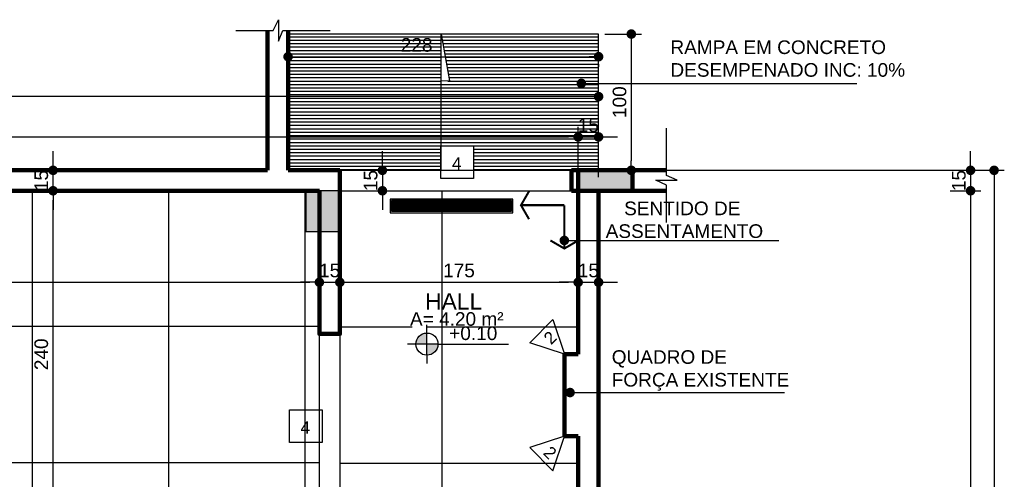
# Model space of a CAD drawing. Header units: metres. Extents: x -44 to 208, y -13 to 238.
# Tile 76 of 154: x 67.09 to 74.32, y 117.33 to 120.7. Entities that reach past the tile are written whole.
import ezdxf
from ezdxf.enums import TextEntityAlignment as Align

# ---------------------------------------------------------------- set-up
doc = ezdxf.new("R2010")
doc.units = ezdxf.units.M
doc.header["$MEASUREMENT"] = 0
doc.layers.add('ALV-ALT', color=7, linetype='Continuous', lineweight=90)
for name, color, linetype in [('ALV-CONS', 12, 'Continuous'), ('CTA-GER', 35, 'Continuous'), ('EST-LAJ', 6, 'Continuous'), ('HTC-EST', 253, 'Continuous'), ('HTC-PIS', 8, 'Continuous'), ('PAREDES', 4, 'Continuous'), ('PIS-DSN', 40, 'Continuous'), ('SMB-GER', 9, 'Continuous'), ('TXT-AMB', 25, 'Continuous'), ('TXT-ESP', 40, 'Continuous')]:
    doc.layers.add(name, color=color, linetype=linetype)
doc.styles.add('ARIAL', font='arial.ttf')
doc.styles.add('Griffe', font='arial.ttf')
doc.styles.add('Texto Ambiente 1-50', font='arial.ttf', dxfattribs={"height": 0.12})
doc.styles.add('Texto Cota', font='arial.ttf')
doc.styles.add('Texto Especificacao 1-50', font='arial.ttf', dxfattribs={"height": 0.1})
doc.dimstyles.new('ARQ-1-50', dxfattribs={"dimscale": 0, "dimtxt": 0.1, "dimasz": 0.07, "dimexe": 0.075, "dimexo": 0.1, "dimgap": 0.035, "dimtad": 1, "dimdec": 0, "dimlfac": 100, "dimzin": 1, "dimdsep": 46, "dimtxsty": 'Texto Cota', "dimblk": 'DOT', "dimcen": 0.1, "dimclrd": 256, "dimclre": 256, "dimclrt": 15, "dimaunit": 1, "dimadec": 0, "dimazin": 0, "dimtfac": 1.8, "dimtdec": 0, "dimtix": 1, "dimtmove": 2, "dimatfit": 1, "dimldrblk": 'DOT', "dimfxl": 1, "dimtolj": 1, "dimtzin": 4, "dimlwd": -1, "dimarcsym": 0})

# ---------------------------------------------------------------- blocks, each defined once
blk = doc.blocks.new('_DOT')
at = {"color": 0, "linetype": 'ByBlock'}
blk.add_line((-0.5, 0), (-1, 0), dxfattribs=at)
at = {"color": 0, "linetype": 'ByBlock', "const_width": 0.5}
blk.add_lwpolyline([(-0.25, 0, 1), (0.25, 0, 1)], format="xyb", close=True, dxfattribs=at)
blk = doc.blocks.new('SENT.ASSENT.')
at = {"const_width": 0.0117}
for points in [[(0.1532, 0.3952), (0.072, 0.3483)], [(0.1473, 0.3952), (0.2285, 0.3483)], [(0.15, 0.3938), (0.15, 0.15)], [(0.3952, 0.1468), (0.3483, 0.228)], [(0.3938, 0.15), (0.15, 0.15)], [(0.3952, 0.1527), (0.3483, 0.0715)]]:
    blk.add_lwpolyline(points, dxfattribs=at)
blk = doc.blocks.new('Nivel')
h = blk.add_hatch(color=256)
h.paths.add_polyline_path([(0, 0), (0, 0.0813, 0.414214), (-0.0813, 0)])
h.paths.add_polyline_path([(0.0813, 0), (0, 0), (0, -0.0813, 0.414214)])
for p, q in [((0, -0.0813), (0, 0.1418)), ((0.0813, 0), (-0.1418, 0)), ((0.0813, 0), (0.5995, 0)), ((0, -0.0813), (0, -0.1418))]:
    blk.add_line(p, q)
blk.add_circle((0, 0), 0.0813)
at = {"style": 'Griffe'}
blk.add_attdef('NIVEL', text='', height=0.1, dxfattribs=at).set_placement((0.3404, 0), align=Align.BOTTOM_CENTER)
blk = doc.blocks.new('*D3910')
at = {"layer": 'CTA-GER', "lineweight": -2, "transparency": 16777216}
for p, q in [((67.2497, 119.4448), (67.2552, 119.4448)), ((67.255, 117.0448), (67.2552, 117.0448))]:
    blk.add_line(p, q, dxfattribs=at)
at = {"layer": 'CTA-GER', "transparency": 16777216}
blk.add_line((67.3302, 117.1148), (67.3302, 119.3748), dxfattribs=at)
at = {"layer": 'Defpoints', "color": 0, "transparency": 16777216}
for p in [(67.3302, 119.4448), (67.3497, 119.4448), (67.355, 117.0448)]:
    blk.add_point(p, dxfattribs=at)
at = {"layer": 'CTA-GER', "transparency": 16777216, "xscale": 0.07, "yscale": 0.07, "zscale": 0.07}
for p, rotation in [((67.3302, 119.4448), 90), ((67.3302, 117.0448), 270)]:
    blk.add_blockref('_DOT', p, dxfattribs=dict(at, rotation=rotation))
at = {"layer": 'CTA-GER', "color": 15, "transparency": 16777216, "insert": (67.2441, 118.2448), "char_height": 0.1, "attachment_point": 5, "rotation": 90, "style": 'Texto Cota'}
blk.add_mtext('\\A1;240', dxfattribs=at)
blk = doc.blocks.new('*D3911')
at = {"layer": 'CTA-GER', "transparency": 16777216}
for p, q in [((67.3302, 119.6648), (67.3302, 119.7348)), ((67.3302, 119.4448), (67.3302, 119.5948)), ((67.3302, 119.3748), (67.3302, 119.3048))]:
    blk.add_line(p, q, dxfattribs=at)
at = {"layer": 'CTA-GER', "lineweight": -2, "transparency": 16777216}
for p, q in [((67.2497, 119.5948), (67.2552, 119.5948)), ((67.2497, 119.4448), (67.2552, 119.4448))]:
    blk.add_line(p, q, dxfattribs=at)
at = {"layer": 'Defpoints', "color": 0, "transparency": 16777216}
for p in [(67.3302, 119.5948), (67.3497, 119.5948), (67.3497, 119.4448)]:
    blk.add_point(p, dxfattribs=at)
at = {"layer": 'CTA-GER', "transparency": 16777216, "xscale": 0.07, "yscale": 0.07, "zscale": 0.07}
for p, rotation in [((67.3302, 119.5948), 270), ((67.3302, 119.4448), 90)]:
    blk.add_blockref('_DOT', p, dxfattribs=dict(at, rotation=rotation))
at = {"layer": 'CTA-GER', "color": 15, "transparency": 16777216, "insert": (67.2441, 119.5198), "char_height": 0.1, "attachment_point": 5, "rotation": 90, "style": 'Texto Cota'}
blk.add_mtext('\\A1;15', dxfattribs=at)
blk = doc.blocks.new('*D3917')
at = {"layer": 'CTA-GER', "lineweight": -2, "transparency": 16777216}
for p, q in [((61.3361, 119.0751), (61.3361, 118.6983)), ((69.2861, 118.8733), (69.2861, 118.8483))]:
    blk.add_line(p, q, dxfattribs=at)
at = {"layer": 'CTA-GER', "transparency": 16777216}
blk.add_line((61.4061, 118.7733), (69.2161, 118.7733), dxfattribs=at)
at = {"layer": 'Defpoints', "color": 0, "transparency": 16777216}
for p in [(61.3361, 119.1751), (69.2861, 118.7733), (69.2861, 118.7733)]:
    blk.add_point(p, dxfattribs=at)
at = {"layer": 'CTA-GER', "transparency": 16777216, "xscale": 0.07, "yscale": 0.07, "zscale": 0.07, "rotation": 180}
blk.add_blockref('_DOT', (61.3361, 118.7733), dxfattribs=at)
at = {"layer": 'CTA-GER', "transparency": 16777216, "xscale": 0.07, "yscale": 0.07, "zscale": 0.07}
blk.add_blockref('_DOT', (69.2861, 118.7733), dxfattribs=at)
at = {"layer": 'CTA-GER', "color": 15, "transparency": 16777216, "insert": (65.3111, 118.8594), "char_height": 0.1, "attachment_point": 5, "style": 'Texto Cota'}
blk.add_mtext('\\A1;795', dxfattribs=at)
blk = doc.blocks.new('*D3918')
at = {"layer": 'CTA-GER', "lineweight": -2, "transparency": 16777216}
for p, q in [((69.2861, 118.8733), (69.2861, 118.8483)), ((69.4361, 118.6733), (69.4361, 118.6983))]:
    blk.add_line(p, q, dxfattribs=at)
at = {"layer": 'CTA-GER', "transparency": 16777216}
for p, q in [((69.2161, 118.7733), (69.1461, 118.7733)), ((69.2861, 118.7733), (69.4361, 118.7733)), ((69.5061, 118.7733), (69.5761, 118.7733))]:
    blk.add_line(p, q, dxfattribs=at)
at = {"layer": 'Defpoints', "color": 0, "transparency": 16777216}
for p in [(69.2861, 118.7733), (69.4361, 118.7733), (69.4361, 118.7733)]:
    blk.add_point(p, dxfattribs=at)
at = {"layer": 'CTA-GER', "transparency": 16777216, "xscale": 0.07, "yscale": 0.07, "zscale": 0.07}
blk.add_blockref('_DOT', (69.2861, 118.7733), dxfattribs=at)
at = {"layer": 'CTA-GER', "transparency": 16777216, "xscale": 0.07, "yscale": 0.07, "zscale": 0.07, "rotation": 180}
blk.add_blockref('_DOT', (69.4361, 118.7733), dxfattribs=at)
at = {"layer": 'CTA-GER', "color": 15, "transparency": 16777216, "insert": (69.3611, 118.8594), "char_height": 0.1, "attachment_point": 5, "style": 'Texto Cota'}
blk.add_mtext('\\A1;15', dxfattribs=at)
blk = doc.blocks.new('*D3919')
at = {"layer": 'CTA-GER', "lineweight": -2, "transparency": 16777216}
for p, q in [((71.1861, 118.8733), (71.1861, 118.8483)), ((69.4361, 118.6733), (69.4361, 118.6983))]:
    blk.add_line(p, q, dxfattribs=at)
at = {"layer": 'CTA-GER', "transparency": 16777216}
blk.add_line((69.5061, 118.7733), (71.1161, 118.7733), dxfattribs=at)
at = {"layer": 'Defpoints', "color": 0, "transparency": 16777216}
for p in [(69.4361, 118.7733), (71.1861, 118.7733), (71.1861, 118.7733)]:
    blk.add_point(p, dxfattribs=at)
at = {"layer": 'CTA-GER', "transparency": 16777216, "xscale": 0.07, "yscale": 0.07, "zscale": 0.07, "rotation": 180}
blk.add_blockref('_DOT', (69.4361, 118.7733), dxfattribs=at)
at = {"layer": 'CTA-GER', "transparency": 16777216, "xscale": 0.07, "yscale": 0.07, "zscale": 0.07}
blk.add_blockref('_DOT', (71.1861, 118.7733), dxfattribs=at)
at = {"layer": 'CTA-GER', "color": 15, "transparency": 16777216, "insert": (70.3111, 118.8594), "char_height": 0.1, "attachment_point": 5, "style": 'Texto Cota'}
blk.add_mtext('\\A1;175', dxfattribs=at)
blk = doc.blocks.new('*D3920')
at = {"layer": 'CTA-GER', "lineweight": -2, "transparency": 16777216}
for p, q in [((71.1861, 118.8733), (71.1861, 118.8483)), ((71.3361, 118.6908), (71.3361, 118.6983))]:
    blk.add_line(p, q, dxfattribs=at)
at = {"layer": 'CTA-GER', "transparency": 16777216}
for p, q in [((71.1161, 118.7733), (71.0461, 118.7733)), ((71.1861, 118.7733), (71.3361, 118.7733)), ((71.4061, 118.7733), (71.4761, 118.7733))]:
    blk.add_line(p, q, dxfattribs=at)
at = {"layer": 'Defpoints', "color": 0, "transparency": 16777216}
for p in [(71.3361, 118.7908), (71.1861, 118.7733), (71.3361, 118.7733)]:
    blk.add_point(p, dxfattribs=at)
at = {"layer": 'CTA-GER', "transparency": 16777216, "xscale": 0.07, "yscale": 0.07, "zscale": 0.07}
blk.add_blockref('_DOT', (71.1861, 118.7733), dxfattribs=at)
at = {"layer": 'CTA-GER', "transparency": 16777216, "xscale": 0.07, "yscale": 0.07, "zscale": 0.07, "rotation": 180}
blk.add_blockref('_DOT', (71.3361, 118.7733), dxfattribs=at)
at = {"layer": 'CTA-GER', "color": 15, "transparency": 16777216, "insert": (71.2611, 118.8594), "char_height": 0.1, "attachment_point": 5, "style": 'Texto Cota'}
blk.add_mtext('\\A1;15', dxfattribs=at)
blk = doc.blocks.new('*D3939')
at = {"layer": 'CTA-GER', "lineweight": -2, "transparency": 16777216}
for p, q in [((61.3361, 119.9396), (61.3361, 119.9146)), ((71.1861, 119.5448), (71.1861, 119.9146))]:
    blk.add_line(p, q, dxfattribs=at)
at = {"layer": 'CTA-GER', "transparency": 16777216}
blk.add_line((61.4061, 119.8396), (71.1161, 119.8396), dxfattribs=at)
at = {"layer": 'Defpoints', "color": 0, "transparency": 16777216}
for p in [(61.3361, 119.8396), (71.1861, 119.8396), (71.1861, 119.4448)]:
    blk.add_point(p, dxfattribs=at)
at = {"layer": 'CTA-GER', "transparency": 16777216, "xscale": 0.07, "yscale": 0.07, "zscale": 0.07, "rotation": 180}
blk.add_blockref('_DOT', (61.3361, 119.8396), dxfattribs=at)
at = {"layer": 'CTA-GER', "transparency": 16777216, "xscale": 0.07, "yscale": 0.07, "zscale": 0.07}
blk.add_blockref('_DOT', (71.1861, 119.8396), dxfattribs=at)
at = {"layer": 'CTA-GER', "color": 15, "transparency": 16777216, "insert": (66.2611, 119.9256), "char_height": 0.1, "attachment_point": 5, "style": 'Texto Cota'}
blk.add_mtext('\\A1;985', dxfattribs=at)
blk = doc.blocks.new('*D3940')
at = {"layer": 'CTA-GER', "lineweight": -2, "transparency": 16777216}
for p, q in [((71.1861, 119.5448), (71.1861, 119.9146)), ((71.3361, 119.5448), (71.3361, 119.9146))]:
    blk.add_line(p, q, dxfattribs=at)
at = {"layer": 'CTA-GER', "transparency": 16777216}
for p, q in [((71.1161, 119.8396), (71.0461, 119.8396)), ((71.1861, 119.8396), (71.3361, 119.8396)), ((71.4061, 119.8396), (71.4761, 119.8396))]:
    blk.add_line(p, q, dxfattribs=at)
at = {"layer": 'Defpoints', "color": 0, "transparency": 16777216}
for p in [(71.3361, 119.8396), (71.1861, 119.4448), (71.3361, 119.4448)]:
    blk.add_point(p, dxfattribs=at)
at = {"layer": 'CTA-GER', "transparency": 16777216, "xscale": 0.07, "yscale": 0.07, "zscale": 0.07}
blk.add_blockref('_DOT', (71.1861, 119.8396), dxfattribs=at)
at = {"layer": 'CTA-GER', "transparency": 16777216, "xscale": 0.07, "yscale": 0.07, "zscale": 0.07, "rotation": 180}
blk.add_blockref('_DOT', (71.3361, 119.8396), dxfattribs=at)
at = {"layer": 'CTA-GER', "color": 15, "transparency": 16777216, "insert": (71.2611, 119.9256), "char_height": 0.1, "attachment_point": 5, "style": 'Texto Cota'}
blk.add_mtext('\\A1;15', dxfattribs=at)
blk = doc.blocks.new('*D3941')
at = {"layer": 'CTA-GER', "lineweight": -2, "transparency": 16777216}
for p, q in [((61.1861, 119.5448), (61.1861, 120.2107)), ((71.3361, 119.5448), (71.3361, 120.2107))]:
    blk.add_line(p, q, dxfattribs=at)
at = {"layer": 'CTA-GER', "transparency": 16777216}
blk.add_line((71.2661, 120.1357), (61.2561, 120.1357), dxfattribs=at)
at = {"layer": 'Defpoints', "color": 0, "transparency": 16777216}
for p in [(61.1861, 120.1357), (61.1861, 119.4448), (71.3361, 119.4448)]:
    blk.add_point(p, dxfattribs=at)
at = {"layer": 'CTA-GER', "transparency": 16777216, "xscale": 0.07, "yscale": 0.07, "zscale": 0.07, "rotation": 180}
blk.add_blockref('_DOT', (61.1861, 120.1357), dxfattribs=at)
at = {"layer": 'CTA-GER', "transparency": 16777216, "xscale": 0.07, "yscale": 0.07, "zscale": 0.07}
blk.add_blockref('_DOT', (71.3361, 120.1357), dxfattribs=at)
at = {"layer": 'CTA-GER', "color": 15, "transparency": 16777216, "insert": (66.2611, 120.2218), "char_height": 0.1, "attachment_point": 5, "style": 'Texto Cota'}
blk.add_mtext('\\A1;1015', dxfattribs=at)
blk = doc.blocks.new('*D3942')
at = {"layer": 'CTA-GER', "transparency": 16777216}
for p, q in [((69.7487, 119.6648), (69.7487, 119.7348)), ((69.7487, 119.5948), (69.7487, 119.4448)), ((69.7487, 119.3748), (69.7487, 119.3048))]:
    blk.add_line(p, q, dxfattribs=at)
at = {"layer": 'CTA-GER', "lineweight": -2, "transparency": 16777216}
for p, q in [((69.6487, 119.5948), (69.6737, 119.5948)), ((69.5361, 119.4448), (69.8237, 119.4448))]:
    blk.add_line(p, q, dxfattribs=at)
at = {"layer": 'Defpoints', "color": 0, "transparency": 16777216}
for p in [(69.7487, 119.5948), (69.4361, 119.4448), (69.7487, 119.4448)]:
    blk.add_point(p, dxfattribs=at)
at = {"layer": 'CTA-GER', "transparency": 16777216, "xscale": 0.07, "yscale": 0.07, "zscale": 0.07}
for p, rotation in [((69.7487, 119.5948), 270), ((69.7487, 119.4448), 90)]:
    blk.add_blockref('_DOT', p, dxfattribs=dict(at, rotation=rotation))
at = {"layer": 'CTA-GER', "color": 15, "transparency": 16777216, "insert": (69.6626, 119.5198), "char_height": 0.1, "attachment_point": 5, "rotation": 90, "style": 'Texto Cota'}
blk.add_mtext('\\A1;15', dxfattribs=at)
blk = doc.blocks.new('*D3943')
at = {"layer": 'CTA-GER', "transparency": 16777216}
for p, q in [((74.0677, 119.6648), (74.0677, 119.7348)), ((74.0677, 119.5948), (74.0677, 119.4448)), ((74.0677, 119.3748), (74.0677, 119.3048))]:
    blk.add_line(p, q, dxfattribs=at)
at = {"layer": 'CTA-GER', "lineweight": -2, "transparency": 16777216}
for p, q in [((73.9177, 119.5948), (74.1427, 119.5948)), ((73.9177, 119.4448), (74.1427, 119.4448))]:
    blk.add_line(p, q, dxfattribs=at)
at = {"layer": 'Defpoints', "color": 0, "transparency": 16777216}
for p in [(73.8177, 119.5948), (73.8177, 119.4448), (74.0677, 119.4448)]:
    blk.add_point(p, dxfattribs=at)
at = {"layer": 'CTA-GER', "transparency": 16777216, "xscale": 0.07, "yscale": 0.07, "zscale": 0.07}
for p, rotation in [((74.0677, 119.5948), 270), ((74.0677, 119.4448), 90)]:
    blk.add_blockref('_DOT', p, dxfattribs=dict(at, rotation=rotation))
at = {"layer": 'CTA-GER', "color": 15, "transparency": 16777216, "insert": (73.9817, 119.5198), "char_height": 0.1, "attachment_point": 5, "rotation": 90, "style": 'Texto Cota'}
blk.add_mtext('\\A1;15', dxfattribs=at)
blk = doc.blocks.new('*D3944')
at = {"layer": 'CTA-GER', "lineweight": -2, "transparency": 16777216}
for p, q in [((73.9177, 119.4448), (74.1427, 119.4448)), ((73.9177, 106.5948), (74.1427, 106.5948))]:
    blk.add_line(p, q, dxfattribs=at)
at = {"layer": 'CTA-GER', "transparency": 16777216}
blk.add_line((74.0677, 119.3748), (74.0677, 106.6648), dxfattribs=at)
at = {"layer": 'Defpoints', "color": 0, "transparency": 16777216}
for p in [(73.8177, 119.4448), (73.8177, 106.5948), (74.0677, 106.5948)]:
    blk.add_point(p, dxfattribs=at)
at = {"layer": 'CTA-GER', "transparency": 16777216, "xscale": 0.07, "yscale": 0.07, "zscale": 0.07}
for p, rotation in [((74.0677, 119.4448), 90), ((74.0677, 106.5948), 270)]:
    blk.add_blockref('_DOT', p, dxfattribs=dict(at, rotation=rotation))
at = {"layer": 'CTA-GER', "color": 15, "transparency": 16777216, "insert": (73.9817, 113.0198), "char_height": 0.1, "attachment_point": 5, "rotation": 90, "style": 'Texto Cota'}
blk.add_mtext('\\A1;1285', dxfattribs=at)
blk = doc.blocks.new('*D3952')
at = {"layer": 'CTA-GER', "lineweight": -2, "transparency": 16777216}
for p, q in [((71.5913, 119.5948), (74.3153, 119.5948)), ((71.5913, 100.4438), (74.3153, 100.4438))]:
    blk.add_line(p, q, dxfattribs=at)
at = {"layer": 'CTA-GER', "transparency": 16777216}
blk.add_line((74.2403, 119.5248), (74.2403, 100.5138), dxfattribs=at)
at = {"layer": 'Defpoints', "color": 0, "transparency": 16777216}
for p in [(71.4913, 119.5948), (71.4913, 100.4438), (74.2403, 100.4438)]:
    blk.add_point(p, dxfattribs=at)
at = {"layer": 'CTA-GER', "transparency": 16777216, "xscale": 0.07, "yscale": 0.07, "zscale": 0.07}
for p, rotation in [((74.2403, 119.5948), 90), ((74.2403, 100.4438), 270)]:
    blk.add_blockref('_DOT', p, dxfattribs=dict(at, rotation=rotation))
at = {"layer": 'CTA-GER', "color": 15, "transparency": 16777216, "insert": (74.1542, 110.0193), "char_height": 0.1, "attachment_point": 5, "rotation": 90, "style": 'Texto Cota'}
blk.add_mtext('\\A1;1915', dxfattribs=at)
blk = doc.blocks.new('A$C6031014A')
at = {"layer": 'HTC-EST'}
h = blk.add_hatch(color=256, dxfattribs=at)
h.dxf.hatch_style = 1
h.paths.add_polyline_path([(8.1, 2.4), (7.85, 2.4), (7.85, 2.1), (8.1, 2.1)])
at = {"layer": 'EST-LAJ'}
blk.add_lwpolyline([(8.1, 2.4), (7.85, 2.4), (7.85, 2.1), (8.1, 2.1), (8.1, 2.4)], close=True, dxfattribs=at)
blk = doc.blocks.new('A$C583E022D')
at = {"layer": 'HTC-PIS'}
h = blk.add_hatch(dxfattribs=at)
h.set_pattern_fill('LINE', color=256, scale=0.06, angle=90)
h.set_pattern_definition([(90, (-40.2440876, -116.442404), (-0.0075, 5e-19), [])])
h.paths.add_polyline_path([(0.89, -0.09), (0.89, -0.01), (0.01, -0.01), (0.01, -0.09)])
for points in [[(0, -0.1), (0.9, -0.1), (0.9, 0), (0, 0)], [(0.01, -0.09), (0.89, -0.09), (0.89, -0.01), (0.01, -0.01)]]:
    blk.add_lwpolyline(points, close=True, dxfattribs=at)
blk = doc.blocks.new('*D4485')
at = {"layer": 'CTA-GER', "transparency": 16777216}
blk.add_line((69.1261, 120.4286), (71.2661, 120.4286), dxfattribs=at)
at = {"layer": 'CTA-GER', "lineweight": -2, "transparency": 16777216}
for p, q in [((69.0561, 120.3742), (69.0561, 120.3536)), ((71.3361, 120.3742), (71.3361, 120.3536))]:
    blk.add_line(p, q, dxfattribs=at)
at = {"layer": 'Defpoints', "color": 0, "transparency": 16777216}
for p in [(69.0561, 120.4742), (71.3361, 120.4742), (71.3361, 120.4286)]:
    blk.add_point(p, dxfattribs=at)
at = {"layer": 'CTA-GER', "transparency": 16777216, "xscale": 0.07, "yscale": 0.07, "zscale": 0.07, "rotation": 180}
blk.add_blockref('_DOT', (69.0561, 120.4286), dxfattribs=at)
at = {"layer": 'CTA-GER', "transparency": 16777216, "xscale": 0.07, "yscale": 0.07, "zscale": 0.07}
blk.add_blockref('_DOT', (71.3361, 120.4286), dxfattribs=at)
at = {"layer": 'CTA-GER', "color": 15, "transparency": 16777216, "insert": (70, 120.5146), "char_height": 0.1, "attachment_point": 5, "style": 'Texto Cota'}
blk.add_mtext('\\A1;228', dxfattribs=at)
blk = doc.blocks.new('*D4486')
at = {"layer": 'CTA-GER', "lineweight": -2, "transparency": 16777216}
for p, q in [((71.382, 120.5948), (71.6513, 120.5948)), ((71.382, 119.5948), (71.6513, 119.5948))]:
    blk.add_line(p, q, dxfattribs=at)
at = {"layer": 'CTA-GER', "transparency": 16777216}
blk.add_line((71.5763, 120.5248), (71.5763, 119.6648), dxfattribs=at)
at = {"layer": 'Defpoints', "color": 0, "transparency": 16777216}
for p in [(71.282, 120.5948), (71.282, 119.5948), (71.5763, 119.5948)]:
    blk.add_point(p, dxfattribs=at)
at = {"layer": 'CTA-GER', "transparency": 16777216, "xscale": 0.07, "yscale": 0.07, "zscale": 0.07}
for p, rotation in [((71.5763, 120.5948), 90), ((71.5763, 119.5948), 270)]:
    blk.add_blockref('_DOT', p, dxfattribs=dict(at, rotation=rotation))
at = {"layer": 'CTA-GER', "color": 15, "transparency": 16777216, "insert": (71.4902, 120.0948), "char_height": 0.1, "attachment_point": 5, "rotation": 90, "style": 'Texto Cota'}
blk.add_mtext('\\A1;100', dxfattribs=at)

msp = doc.modelspace()

# ---------------------------------------------------------------- hatches: boundary and pattern name
at = {"layer": 'HTC-EST'}
msp.add_hatch(color=256, dxfattribs=at).paths.add_polyline_path([(71.5861, 119.4448), (71.5861, 119.5948), (71.1861, 119.5948), (71.1861, 119.4448)])
at = {"layer": 'HTC-PIS'}
h = msp.add_hatch(dxfattribs=at)
h.set_pattern_fill('LINE', color=256, scale=0.2)
h.paths.add_polyline_path([(70.1808, 120.5948), (69.0561, 120.5948), (69.0561, 119.5948), (69.4361, 119.5948), (70.1784, 119.5948), (70.1784, 119.7741), (70.1808, 119.7741)])
h = msp.add_hatch(dxfattribs=at)
h.set_pattern_fill('LINE', color=256, scale=0.2)
h.paths.add_polyline_path([(71.3361, 120.5948), (70.1808, 120.5948), (70.2422, 120.2504), (70.1808, 120.2486), (70.1808, 119.7741), (70.4184, 119.7741), (70.4184, 119.5948), (71.1361, 119.5948), (71.3361, 119.5948)])
h.paths.add_polyline_path([(71.1536, 119.8219), (71.359, 119.8219), (71.359, 120.0279), (71.1536, 120.0279)], flags=9)
h = msp.add_hatch(dxfattribs=at)
h.set_pattern_fill('_USER', color=256, angle=90, double=1, pattern_type=0)
h.set_pattern_definition([(90, (71.1798, 119.4496), (-1, 6e-17), []), (180, (71.1798, 119.4496), (-1e-16, -1), [])])
h.paths.add_polyline_path([(68.7798, 117.0496), (69.2798, 117.0496), (69.2795, 117.0996), (69.2798, 117.0996), (69.2798, 118.3996), (69.2798, 119.4496), (67.8298, 119.4496), (66.4298, 119.4496), (61.6298, 119.4496), (61.3298, 119.4496), (61.3298, 111.8996), (61.3798, 111.8996), (61.3798, 111.7496), (61.3298, 111.7496), (61.3298, 106.6996), (61.3298, 100.5996), (61.5798, 100.5996), (61.5798, 100.5948), (63.1298, 100.5948), (63.1298, 100.5996), (63.2798, 100.5996), (63.2798, 100.5949), (64.8298, 100.5949), (64.8298, 100.6), (64.9798, 100.5999), (64.9798, 100.595), (66.5298, 100.595), (66.5298, 100.5998), (66.7298, 100.5998), (68.2298, 100.5998), (68.2298, 100.5996), (68.2798, 100.5998), (69.1798, 100.5998), (69.1798, 100.5996), (69.6798, 100.5996), (69.6798, 104.1496), (68.1798, 104.1496), (68.1798, 104.2996), (68.1798, 104.9996), (68.1798, 105.2346), (68.1798, 106.3646), (68.1798, 107.1846), (68.1798, 108.3146), (68.1798, 109.0511), (68.1798, 110.0411), (68.1798, 111.7496), (62.6798, 111.7498), (62.6798, 111.8998), (67.6798, 111.8998), (67.6798, 116.8996), (62.6798, 116.8996), (62.6798, 117.0496), (67.8798, 117.0496)])
edge = h.paths.add_edge_path(flags=16)
edge.add_arc((65.4638, 117.8758), 0.12, 0, 360)
edge = h.paths.add_edge_path(flags=16)
edge.add_arc((64.9254, 118.1424), 0.0813, 0, 360)
h.paths.add_polyline_path([(65.3219, 117.7566), (65.0819, 117.7566), (65.2019, 117.9966)], flags=16)
h.paths.add_polyline_path([(66.7298, 114.4996), (66.7298, 114.3496), (66.4798, 114.3496), (66.4798, 114.4996)], flags=16)
h.paths.add_polyline_path([(64.5009, 114.1644), (64.5009, 113.9244), (64.2609, 113.9244), (64.2609, 114.1644)], flags=16)
edge = h.paths.add_edge_path(flags=16)
edge.add_arc((64.9182, 114.0437), 0.12, 0, 360)
h.paths.add_polyline_path([(64.6563, 114.1644), (64.7763, 113.9244), (64.5363, 113.9244)], flags=16)
edge = h.paths.add_edge_path(flags=16)
edge.add_arc((64.4471, 107.9892), 0.0813, 0, 360)
edge = h.paths.add_edge_path(flags=16)
edge.add_arc((64.9549, 107.7057), 0.12, 0, 360)
h.paths.add_polyline_path([(64.693, 107.8264), (64.813, 107.5864), (64.573, 107.5864)], flags=16)
h.paths.add_polyline_path([(66.5298, 106.2496), (66.5298, 105.0996), (62.5298, 105.0996), (62.5298, 106.2496)], flags=16)
h = msp.add_hatch(dxfattribs=at)
h.set_pattern_fill('_USER', color=256, angle=90, double=1, pattern_type=0)
h.set_pattern_definition([(90, (71.1861, 119.4448), (-1, 6e-17), []), (180, (71.1861, 119.4448), (-1e-16, -1), [])])
h.paths.add_polyline_path([(71.1861, 119.4448), (71.1361, 119.4448), (69.4361, 119.4448), (69.4361, 118.3948), (69.4361, 117.0948), (69.4361, 117.0448), (71.1361, 117.0448), (71.1861, 117.0448), (71.1861, 117.6448), (71.0861, 117.6448), (71.0861, 118.2448), (71.1861, 118.2448)])
h.paths.add_polyline_path([(70.1047, 118.3856, -1), (69.9421, 118.3856, -1)], flags=16)
h.paths.add_polyline_path([(70.6964, 118.1109, -1), (70.4564, 118.1109, -1)], flags=16)
h.paths.add_polyline_path([(70.3145, 118.2316), (70.4345, 117.9916), (70.1945, 117.9916)], flags=16)
h.paths.add_polyline_path([(70.159, 118.2316), (70.159, 117.9916), (69.919, 117.9916), (69.919, 118.2316)], flags=16)
h.paths.add_polyline_path([(70.1616, 118.3879), (70.5661, 118.3879), (70.5661, 118.5411), (70.1616, 118.5411)], flags=24)
h.paths.add_polyline_path([(70.52, 118.0322), (70.6351, 118.0322), (70.6351, 118.1677), (70.52, 118.1677)], flags=8)
h.paths.add_polyline_path([(70.2485, 118.0026), (70.3636, 118.0026), (70.3636, 118.1382), (70.2485, 118.1382)], flags=8)
h.paths.add_polyline_path([(69.9775, 118.0349), (70.0926, 118.0349), (70.0926, 118.1704), (69.9775, 118.1704)], flags=8)
h.paths.add_polyline_path([(70.0279, 118.4643), (70.5073, 118.4643), (70.5073, 118.7116), (70.0279, 118.7116)], flags=24)

# ---------------------------------------------------------------- linework, layer by layer
at = {"layer": 'ALV-ALT'}
for p, q in [((68.9061, 120.6209), (68.9061, 119.5948)), ((69.0561, 120.6209), (69.0561, 119.5948)), ((66.4361, 119.5948), (68.9061, 119.5948)), ((69.0561, 119.5948), (69.4361, 119.5948)), ((69.4361, 119.5948), (69.4361, 119.4448)), ((71.1361, 119.5948), (71.1361, 119.4448)), ((71.1361, 119.5948), (71.8361, 119.5948)), ((71.1861, 118.2448), (71.1861, 119.5948)), ((71.5861, 119.4448), (71.5861, 119.5948)), ((66.4361, 119.4448), (67.8361, 119.4448)), ((67.8361, 119.4448), (69.2861, 119.4448)), ((71.1361, 119.4448), (71.8361, 119.4448)), ((71.3361, 109.5948), (71.3361, 119.4448)), ((71.0861, 118.2448), (71.1861, 118.2448)), ((71.0861, 118.2448), (71.0861, 117.6448)), ((71.0861, 117.6448), (71.1861, 117.6448)), ((71.1861, 117.0448), (71.1861, 117.6448))]:
    msp.add_line(p, q, dxfattribs=at)
msp.add_lwpolyline([(69.2861, 119.4448), (69.2861, 118.3948), (69.4361, 118.3948), (69.4361, 119.4448)], dxfattribs=at)
at = {"layer": 'PAREDES'}
msp.add_line((71.5861, 119.4448), (71.5861, 119.5948), dxfattribs=at)
at = {"layer": 'PIS-DSN'}
for p, q in [((69.4361, 119.5948), (71.1361, 119.5948)), ((69.4361, 119.4448), (71.1361, 119.4448))]:
    msp.add_line(p, q, dxfattribs=at)
for points in [[(68.6726, 120.6209), (68.9472, 120.6209), (68.9845, 120.7001), (68.9845, 120.5417), (69.0169, 120.6209), (69.3647, 120.6209)], [(71.3361, 119.5948), (71.3361, 120.5948), (69.0561, 120.5948)], [(70.1808, 119.5948), (70.1808, 120.5948), (70.2422, 120.2504), (70.1072, 120.2463)], [(71.8349, 119.2115), (71.8349, 119.4861), (71.7557, 119.5234), (71.9141, 119.5234), (71.8349, 119.5558), (71.8349, 119.9035)]]:
    msp.add_lwpolyline(points, dxfattribs=at)
msp.add_lwpolyline([(69.2861, 118.3948), (69.4361, 118.3948), (69.4361, 117.0948), (69.2861, 117.0948)], close=True, dxfattribs=at)
at = {"layer": 'TXT-ESP'}
for points in [[(70.4184, 119.5341), (70.1784, 119.5341), (70.1784, 119.7741), (70.4184, 119.7741)], [(70.8316, 118.3296), (71.0013, 118.4993), (71.0861, 118.2448), (71.0861, 118.2448)], [(69.3061, 117.5964), (69.0661, 117.5964), (69.0661, 117.8364), (69.3061, 117.8364)], [(70.8316, 117.5599), (71.0013, 117.3902), (71.0861, 117.6448), (71.0861, 117.6448)]]:
    msp.add_lwpolyline(points, close=True, dxfattribs=at)

# ---------------------------------------------------------------- block references
at = {"layer": 'ALV-CONS', "xscale": -1.306385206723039, "yscale": 1.306385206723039, "zscale": 1.306385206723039, "rotation": 90}
msp.add_blockref('SENT.ASSENT.', (71.2803, 119.535), dxfattribs=at)
at = {"layer": 'EST-LAJ'}
msp.add_blockref('A$C6031014A', (61.3361, 117.0448), dxfattribs=at)
at = {"layer": 'HTC-PIS'}
msp.add_blockref('A$C583E022D', (69.8058, 119.3839), dxfattribs=at)
at = {"layer": 'SMB-GER'}
msp.add_blockref('Nivel', (70.0753, 118.3194), dxfattribs=at).add_auto_attribs({'NIVEL': '+0.10'})

# ---------------------------------------------------------------- texts
at = {"layer": 'TXT-AMB', "insert": (70.0623, 118.6929), "char_height": 0.12, "width": 2.887209, "attachment_point": 1, "style": 'Texto Ambiente 1-50'}
msp.add_mtext('HALL ', dxfattribs=at)
at = {"layer": 'TXT-ESP'}
for s, height, style, p in [('4', 0.09, 'ARIAL', (70.2595, 119.5999)), ('A= 4.20 m²', 0.1, 'Texto Especificacao 1-50', (69.9512, 118.4539)), ('4', 0.09, 'ARIAL', (69.1472, 117.6623))]:
    msp.add_text(s, height=height, dxfattribs=dict(at, style=style)).set_placement(p)
at = {"layer": 'TXT-ESP', "style": 'ARIAL'}
for rotation, p in [(45, (70.9874, 118.3102)), (315, (70.9235, 117.5155))]:
    msp.add_text('2', height=0.09, rotation=rotation, dxfattribs=at).set_placement(p)
at = {"layer": 'TXT-ESP', "char_height": 0.1, "attachment_point": 1, "style": 'ARIAL'}
for s, insert, width in [('RAMPA EM CONCRETO DESEMPENADO INC: 10%', (71.8635, 120.5482), 2.123566), ('\\pi1.0674;SENTIDO DE\\P\\pi0.89289; ASSENTAMENTO', (70.4563, 119.3655), 2.974864), ('QUADRO DE \\PFORÇA EXISTENTE', (71.4326, 118.2748), 2.974864)]:
    msp.add_mtext(s, dxfattribs=dict(at, insert=insert, width=width))

# ---------------------------------------------------------------- dimensions: what is measured, and where the dimension line sits
at = {"layer": 'CTA-GER'}
for base, p1, p2, picture, middle in [((71.5763, 119.5948), (71.282, 120.5948), (71.282, 119.5948), '*D4486', (71.4902, 120.0948)), ((67.3302, 119.5948), (67.3497, 119.4448), (67.3497, 119.5948), '*D3911', (67.2441, 119.5198)), ((69.7487, 119.4448), (69.7487, 119.5948), (69.4361, 119.4448), '*D3942', (69.6626, 119.5198)), ((74.0677, 119.4448), (73.8177, 119.5948), (73.8177, 119.4448), '*D3943', (73.9817, 119.5198)), ((74.2403, 100.4438), (71.4913, 119.5948), (71.4913, 100.4438), '*D3952', (74.1542, 110.0193)), ((67.3302, 119.4448), (67.355, 117.0448), (67.3497, 119.4448), '*D3910', (67.2441, 118.2448)), ((74.0677, 106.5948), (73.8177, 119.4448), (73.8177, 106.5948), '*D3944', (73.9817, 113.0198))]:
    dim = msp.add_linear_dim(base=base, p1=p1, p2=p2, angle=90, dimstyle='ARQ-1-50', override={"dimscale": 1}, dxfattribs=at)
    dim.commit()
    dim.dimension.update_dxf_attribs({"geometry": picture, "text_midpoint": middle})
dim = msp.add_linear_dim(base=(71.3361, 120.4286), p1=(69.0561, 120.4742), p2=(71.3361, 120.4742), dimstyle='ARQ-1-50', override={"dimscale": 1}, dxfattribs=at)
dim.commit()
dim.dimension.update_dxf_attribs({"geometry": '*D4485', "text_midpoint": (70, 120.5146), "dimtype": 160})
for base, p1, p2, picture, middle in [((61.1861, 120.1357), (71.3361, 119.4448), (61.1861, 119.4448), '*D3941', (66.2611, 120.2218)), ((71.1861, 119.8396), (61.3361, 119.8396), (71.1861, 119.4448), '*D3939', (66.2611, 119.9256)), ((71.3361, 119.8396), (71.1861, 119.4448), (71.3361, 119.4448), '*D3940', (71.2611, 119.9256)), ((69.2861, 118.7733), (61.3361, 119.1751), (69.2861, 118.7733), '*D3917', (65.3111, 118.8594)), ((69.4361, 118.7733), (69.2861, 118.7733), (69.4361, 118.7733), '*D3918', (69.3611, 118.8594)), ((71.1861, 118.7733), (69.4361, 118.7733), (71.1861, 118.7733), '*D3919', (70.3111, 118.8594)), ((71.3361, 118.7733), (71.1861, 118.7733), (71.3361, 118.7908), '*D3920', (71.2611, 118.8594))]:
    dim = msp.add_linear_dim(base=base, p1=p1, p2=p2, dimstyle='ARQ-1-50', override={"dimscale": 1}, dxfattribs=at)
    dim.commit()
    dim.dimension.update_dxf_attribs({"geometry": picture, "text_midpoint": middle})

# ---------------------------------------------------------------- leaders
for points in [[(71.2096, 120.2328), (71.8746, 120.2328), (73.233, 120.2328)], [(71.0844, 119.0804), (71.7495, 119.0804), (72.6589, 119.0804)], [(71.1266, 117.964), (71.7916, 117.964), (72.701, 117.964)]]:
    msp.add_leader(points, dimstyle='ARQ-1-50', override={"dimscale": 1}, dxfattribs=at)

doc.saveas('drawing.dxf')
